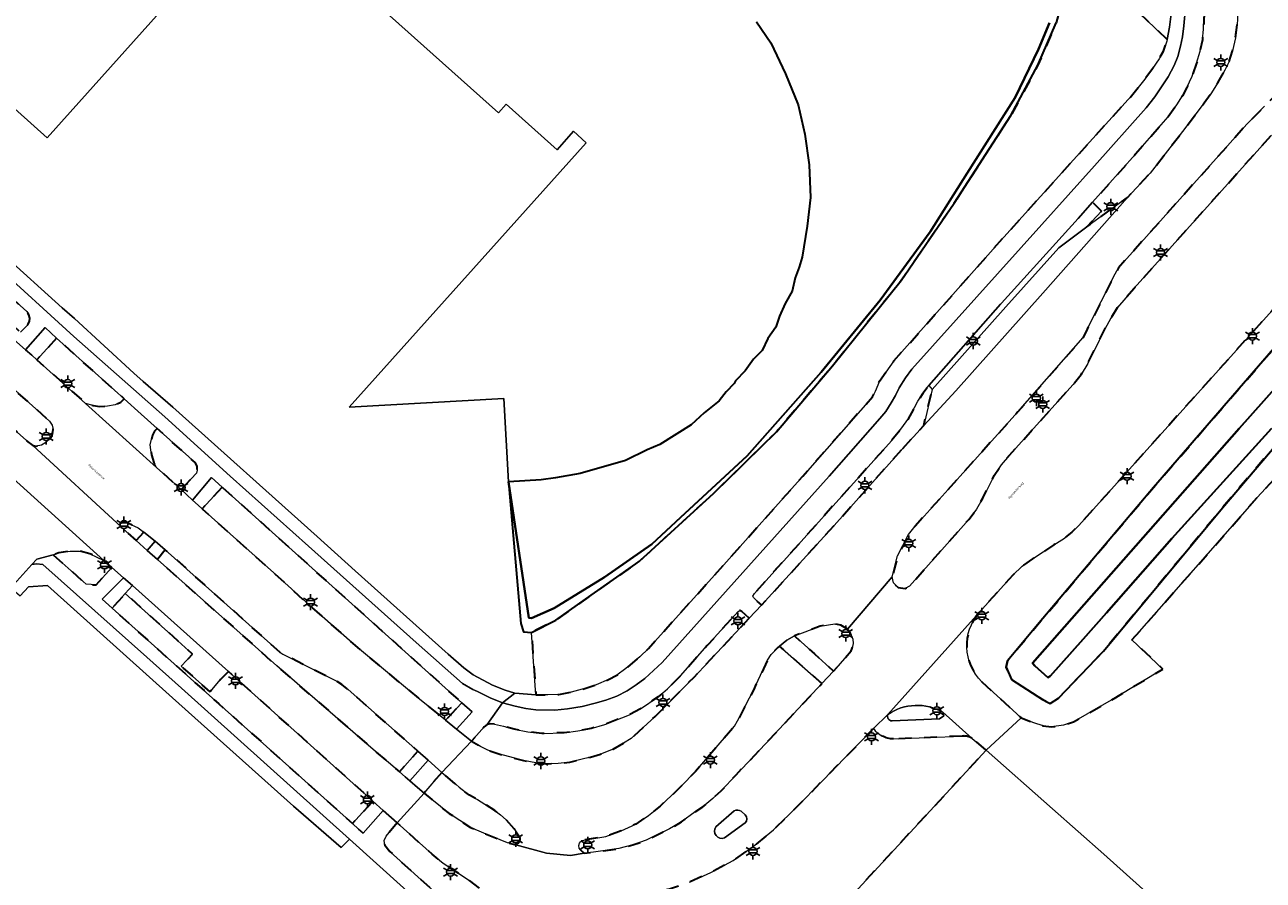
# Model space of a CAD drawing. Extents: x 105780 to 185197, y 477999 to 525027.
# Tile 146 of 256: x 108929 to 109124, y 478436 to 478571. Entities that reach past the tile are written whole.
import ezdxf
from ezdxf.enums import TextEntityAlignment as Align

# ---------------------------------------------------------------- set-up
doc = ezdxf.new("R2010")
doc.units = 0
doc.linetypes.add('XX-HIDDEN', pattern=[4, 2, -2])
for name, color, linetype, lineweight in [('B-GV-GR-MATERIAALGRENS-G', 252, 'XX-HIDDEN', 35), ('B-RO-IE-MEUBILAIR_WEGMEUBILAIR-S', 252, 'Continuous', 25), ('B-WE-GW-WATERGANG_SLOOT_INSTEEK-G', 252, 'Continuous', 30), ('B-XX-KG-KADASTRAAL_BEBOUWING-G', 252, 'Continuous', 20), ('B1-WE-OG-TERREIN_ERF-GV', 252, 'Continuous', 18), ('B1-WE-OG-TOPOGRAFIE-T18', 10, 'Continuous', 18), ('B1-WE-OG-WEG-GV', 7, 'Continuous', 18), ('B1-WE-VH-VERHARDING_ASFALT-GV', 252, 'Continuous', 18), ('B1-WE-VH-VERHARDING_BEDRIJFSVLOERPLAAT-GV', 252, 'Continuous', 18), ('B1-WE-VH-VERHARDING_BETONSTRAATSTEEN-GV', 252, 'Continuous', 18), ('B1-WE-VH-VERHARDING_OPEN-GV', 252, 'Continuous', 18), ('B1-WE-VH-VERHARDING_TEGEL-GV', 252, 'Continuous', 18)]:
    doc.layers.add(name, color=color, linetype=linetype, lineweight=lineweight)
doc.styles.add('NLCS-ISO', font='NLCS-ISO.ttf')
doc.styles.add('NLCS-ISO-M200-T18', font='NLCS-ISO.ttf', dxfattribs={"height": 0.36})

# ---------------------------------------------------------------- blocks, each defined once
blk = doc.blocks.new('B-SIE-WEG_LICHTMAST-SO')
at = {"ltscale": 0.1}
for p, q in [((-1.1, 0.63), (-2.19, 1.27)), ((0, 1.27), (0, 2.53)), ((1.1, 0.63), (2.19, 1.27)), ((-1.1, -0.63), (-2.19, -1.27)), ((0, -1.27), (0, -2.53)), ((1.1, -0.63), (2.19, -1.27))]:
    blk.add_line(p, q, dxfattribs=at)
at = {"flags": 128}
for points in [[(-1.16, 0.5), (1.16, 0.5)], [(-1.16, -0.5), (1.16, -0.5)]]:
    blk.add_lwpolyline(points, dxfattribs=at)
at = {"ltscale": 0.1}
blk.add_circle((0, 0), 1.27, dxfattribs=at)
at = {"style": 'NLCS-ISO'}
blk.add_attdef('TYPE', text='', height=1.8, dxfattribs=at).set_placement((0, 2.53), align=Align.BOTTOM_CENTER)

msp = doc.modelspace()

# ---------------------------------------------------------------- linework, layer by layer
at = {"layer": 'B-GV-GR-MATERIAALGRENS-G', "flags": 128}
for points in [[(109108.847, 478568.838), (109106.883, 478570.715), (109105.734, 478571.812), (109100.888, 478576.443), (109099.922, 478577.366), (109098.834, 478578.406), (109094.976, 478582.092), (109091.906, 478585.472), (109092.878, 478578.902), (109092.556, 478575.933), (109091.313, 478571.473), (109088.427, 478564.785), (109084.161, 478556.853), (109075.222, 478543.045), (109066.868, 478530.82), (109056.013, 478517.361), (109047.177, 478506.996), (109037.31, 478497.304), (109025.543, 478486.559), (109024.976, 478486.158), (109017.923, 478481.183), (109012.359, 478477.257), (109008.506, 478475.328), (109009.22, 478465.508), (109011.076, 478465.468), (109012.84, 478465.547), (109014.781, 478465.927), (109017.093, 478466.535), (109018.704, 478467.061), (109020.699, 478467.92), (109022.009, 478468.562), (109023.434, 478469.624), (109025.643, 478471.458), (109026.975, 478472.819), (109038.877, 478486.006), (109051.358, 478500), (109062.337, 478512.511), (109062.762, 478513.339), (109063.433, 478514.962), (109065.717, 478518.172), (109083.087, 478537.701), (109091.765, 478547.309), (109093.545, 478549.28), (109103.226, 478559.997), (109105.292, 478562.593), (109106.546, 478564.296), (109107.562, 478565.788), (109108.252, 478567.037), (109108.804, 478568.599)], [(109119.143, 478579.207), (109118.607, 478579.4), (109117.644, 478578.507), (109116.463, 478577.059), (109115.787, 478575.914), (109115.172, 478574.681), (109114.899, 478573.586), (109114.644, 478572.237), (109114.573, 478570.471), (109114.397, 478568.808), (109114.026, 478567.039), (109113.494, 478565.104), (109112.767, 478563.061), (109111.963, 478561.302), (109111.244, 478559.993), (109110.377, 478558.563), (109109.006, 478556.678), (109103.863, 478550.759), (109097.077, 478543.191), (109098.483, 478541.755), (109096.154, 478539.289), (109102.602, 478543.951), (109106.168, 478547.791), (109111.26, 478554.323), (109114.697, 478558.863), (109115.729, 478560.31), (109116.876, 478562.148), (109117.948, 478563.999), (109118.622, 478565.413), (109119.172, 478567.064), (109119.599, 478569.103), (109119.877, 478571.171), (109119.976, 478573.087), (109119.816, 478575.434), (109119.522, 478577.764)], [(108906.873, 478545.683), (108903.845, 478542.052), (108911.169, 478535.57), (108912.147, 478536.726), (108913.861, 478538.63), (108917.828, 478535.106), (108916.021, 478533.27), (108927.904, 478522.667), (108929.018, 478523.873), (108929.312, 478524.418), (108929.351, 478524.885), (108929.209, 478525.41), (108928.871, 478525.948), (108922.099, 478532.023), (108918.219, 478535.504), (108914.251, 478539.063)], [(108933.58, 478521.73), (108930.474, 478518.344), (108938.154, 478511.462), (108939.348, 478511.11), (108940.382, 478510.957), (108941.594, 478511.014), (108942.818, 478511.237), (108943.726, 478511.651), (108944.255, 478512.164)], [(108926.573, 478513.941), (108923.409, 478510.401), (108928.816, 478505.582), (108929.841, 478504.815), (108930.351, 478504.701), (108931.216, 478504.89), (108931.855, 478505.301), (108932.536, 478505.966), (108932.861, 478506.358), (108933.03, 478507.348), (108932.888, 478508.049), (108932.478, 478508.658)], [(109067.107, 478504.349), (109070.427, 478507.969), (109071.735, 478513.644), (109071.204, 478514.281), (109070.261, 478513.015), (109069.51, 478511.825), (109068.983, 478510.802), (109067.895, 478508.935), (109066.952, 478507.579), (109065.343, 478505.572), (109043.698, 478481.494), (109043.449, 478481.028), (109043.541, 478480.82), (109044.81, 478479.604), (109056.285, 478492.206)], [(108949.438, 478507.505), (108949.026, 478507.084), (108948.703, 478506.453), (108948.331, 478504.923), (108948.572, 478503.354), (108948.929, 478502.146), (108949.354, 478501.371), (108953.224, 478497.849), (108955.649, 478500.453), (108955.779, 478500.918), (108955.757, 478501.531), (108955.422, 478502.126)], [(108959.687, 478498.254), (108956.559, 478494.819), (108967.86, 478484.71), (108974.628, 478478.559), (108981.076, 478472.928), (108990.857, 478464.804), (108994.939, 478461.497), (108997.533, 478464.244)], [(108946.122, 478489.836), (108947.36, 478491.136), (108946.466, 478491.827), (108944.827, 478492.573), (108944.181, 478492.82), (108943.839, 478492.622), (108943.661, 478492.441), (108943.633, 478492.261), (108943.741, 478492.008), (108943.968, 478491.756)], [(108933.022, 478487.575), (108938.258, 478482.928), (108939.815, 478482.825), (108942.316, 478485.593), (108941.03, 478486.698), (108938.835, 478487.752), (108937.215, 478488.153), (108935.718, 478488.167), (108933.911, 478487.864)], [(108950.733, 478488.378), (108949.475, 478486.847), (108968.315, 478470.054), (108983.551, 478456.857), (108987.699, 478453.346), (108990.587, 478456.601), (108979.575, 478466.314), (108978.58, 478467.111), (108977.811, 478467.627), (108969.253, 478471.919), (108968.816, 478472.199)], [(108960.698, 478469.171), (108959.467, 478467.91), (108957.784, 478465.963), (108953.246, 478470.033), (108955.023, 478471.919), (108952.695, 478474.019), (108944.422, 478481.483), (108942.323, 478479.157), (108954.72, 478468.058), (108959.172, 478464.072), (108980.252, 478445.199), (108983.502, 478448.708)], [(109042.895, 478477.566), (109041.709, 478478.646), (109041.393, 478478.807), (109041.125, 478478.654), (109036.261, 478473.262), (109032.033, 478468.489), (109029.975, 478466.448), (109028.508, 478465.19), (109025.7, 478463.29), (109024.005, 478462.345), (109020.117, 478460.792), (109017.954, 478460.186), (109015.834, 478459.804), (109013.683, 478459.512), (109010.138, 478459.399), (109007.966, 478459.66), (109005.808, 478460.056), (109004.112, 478460.532), (109002.658, 478460.86), (109002.088, 478460.914), (109001.521, 478460.788), (109001.061, 478460.439), (108999.075, 478458.187), (109000.496, 478457.322), (109001.654, 478456.781), (109003.546, 478456.113), (109007.252, 478455.12), (109009.201, 478454.752), (109011.207, 478454.623), (109012.732, 478454.67), (109014.555, 478454.869), (109017.823, 478455.636), (109019.389, 478456.117), (109021.4, 478456.931), (109023.036, 478457.846), (109024.239, 478458.592), (109028.047, 478462.059), (109034.219, 478468.333)], [(109058.374, 478475.831), (109057.35, 478476.449), (109056.406, 478476.663), (109054.09, 478476.324), (109050.023, 478474.8), (109053.186, 478471.946), (109056.191, 478469.235), (109058.994, 478472.412), (109059.096, 478472.667), (109059.281, 478473.582), (109059.229, 478474.285), (109058.875, 478475.164)], [(109054.356, 478467.274), (109047.664, 478473.175), (109047.394, 478472.962), (109046.344, 478471.858), (109045.77, 478470.94), (109043.531, 478466.233), (109041.04, 478461.389), (109040.555, 478460.561), (109039.624, 478459.429), (109034.378, 478453.374), (109032.085, 478451.001), (109030.693, 478449.64), (109028.826, 478447.945), (109026.987, 478446.459), (109024.981, 478445.106), (109022.659, 478444.034), (109020.26, 478443.156), (109016.467, 478442.517), (109016.244, 478442.32), (109016.112, 478442.094), (109015.982, 478441.719), (109016.031, 478441.285), (109016.304, 478440.959), (109016.832, 478440.531), (109018.312, 478440.651), (109022.315, 478441.233), (109024.508, 478441.81), (109026.625, 478442.55), (109030.301, 478444.34), (109032.204, 478445.437), (109034.356, 478447.031), (109035.56, 478447.807), (109037.116, 478449.125), (109038.45, 478450.336), (109040.801, 478452.889), (109045.462, 478457.771), (109048.363, 478460.871)], [(108994.379, 478453.259), (108991.582, 478449.987), (108992.776, 478448.951), (108995.522, 478446.767), (108998.911, 478444.574), (109001.001, 478443.653), (109004.727, 478442.167), (109006.047, 478441.822), (109006.418, 478442.11), (109006.757, 478442.578), (109006.753, 478442.907), (109005.781, 478444.333), (109004.539, 478445.756), (109003.633, 478446.554), (109002.728, 478447.232), (109000, 478448.985), (108998.753, 478449.644), (108997.093, 478450.912), (108996.613, 478451.327)], [(108987.318, 478445.282), (108985.567, 478443.19), (108985.26, 478442.513), (108985.357, 478441.796), (108986.146, 478440.787), (108998.82, 478429.328), (108999.413, 478428.452), (109000, 478427.334), (109000.471, 478425.965), (109000.504, 478425.633), (109000.622, 478424.425), (109000.459, 478422.928), (109000, 478421.346), (108999.411, 478420.194), (108998.792, 478419.319), (108994.138, 478414.212), (108995.985, 478412.519), (108996.361, 478412.995), (108997.762, 478414.88), (109000, 478418.655), (109001.463, 478421.383), (109002.527, 478423.952), (109003.085, 478426.337), (109003.32, 478428.179), (109003.139, 478429.688), (109002.857, 478430.972), (109002.302, 478432.432), (109001.572, 478433.621), (109000.632, 478434.778), (108998.761, 478436.224), (108994.589, 478438.917), (108992.823, 478440.35)]]:
    msp.add_lwpolyline(points, close=True, dxfattribs=at)
for points in [[(109138.541, 478571.025), (109135.34, 478568.514), (109133.007, 478566.61), (109129.961, 478563.957), (109127.042, 478561.221), (109124.207, 478558.318), (109121.435, 478555.524), (109101.151, 478532.837), (109100.623, 478531.904), (109096.213, 478523.165), (109095.599, 478521.842), (109085.296, 478510.138), (109076.179, 478500), (109069.047, 478492.117), (109068.014, 478490.76), (109066.3, 478487.405), (109065.449, 478484.09), (109065.644, 478483.143), (109066.402, 478482.391), (109067.471, 478482.263), (109068.157, 478482.629), (109077.528, 478493.14), (109078.741, 478494.75), (109079.757, 478496.505), (109080.629, 478498.312), (109081.55, 478500.071), (109082.667, 478501.757), (109083.966, 478503.297), (109094.021, 478514.463), (109095.28, 478516.038), (109096.301, 478517.771), (109098.086, 478521.372), (109098.979, 478523.163), (109099.951, 478524.907), (109101.011, 478526.602), (109103.615, 478529.635), (109125.301, 478553.788), (109140.394, 478570.616)], [(109079.597, 478467.538), (109083.179, 478464.261), (109085.796, 478461.867), (109087.794, 478461.095), (109089.295, 478460.602), (109090.599, 478460.422), (109092.481, 478460.711), (109094.046, 478461.221), (109100.728, 478465.072), (109108.154, 478469.555), (109103.289, 478474.141), (109122.992, 478496.537), (109125.846, 478499.634), (109127.076, 478500.74), (109144.996, 478512.211), (109150.895, 478516.04), (109153.524, 478517.747), (109173.342, 478500), (109199.296, 478476.59), (109203.445, 478472.579), (109205.772, 478470.184), (109206.861, 478468.832), (109207.278, 478468.079), (109207.538, 478466.409), (109206.779, 478461.113), (109211.991, 478456.545), (109213.597, 478458.265), (109224.93, 478447.858), (109223.549, 478446.348), (109221.965, 478447.77), (109220.576, 478446.101), (109215.706, 478450.604), (109210.735, 478455.199), (109206.5, 478459.046), (109205.536, 478451.906), (109205.685, 478450.956), (109206.002, 478450.156), (109206.686, 478449.21), (109207.571, 478448.328), (109209.063, 478447.048), (109211.002, 478445.827), (109212.802, 478444.847), (109214.504, 478444.182), (109216.373, 478443.726), (109218.552, 478443.511), (109221.881, 478443.511), (109224.39, 478443.8), (109227.01, 478444.239), (109229.938, 478445.368), (109232.459, 478446.57), (109234.284, 478447.806), (109235.689, 478449.041), (109238.251, 478451.967), (109239.239, 478453.536), (109240.274, 478455.425), (109240.804, 478456.79), (109240.738, 478456.85), (109240.442, 478457.12), (109240.268, 478457.279), (109238.647, 478458.761), (109238.724, 478458.863), (109239.143, 478459.532), (109239.176, 478459.585), (109239.255, 478459.769), (109239.466, 478460.261), (109239.512, 478460.369), (109239.557, 478460.545), (109239.681, 478461.028), (109239.724, 478461.195), (109239.737, 478461.333), (109239.787, 478461.849), (109239.806, 478462.043), (109239.807, 478462.222), (109238.897, 478465.617), (109237.45, 478469.194), (109235.075, 478471.725), (109229.401, 478477.773), (109205.999, 478498.942), (109169.211, 478532.219), (109167.333, 478532.287), (109162.676, 478536.919), (109162.438, 478537.178), (109158.353, 478541.618), (109155.155, 478539.586), (109151.842, 478542.17), (109148.819, 478541.646), (109145.911, 478540.667), (109144.431, 478539.989), (109145.725, 478540.228), (109147.426, 478540.542), (109149.516, 478540.129), (109152.328, 478538.469), (109170.162, 478521.584), (109189.862, 478504.586), (109210.108, 478486.345), (109228.238, 478471.554), (109236.63, 478463.128), (109237.121, 478461.945), (109237.047, 478461.422), (109232.122, 478454.911), (109231.107, 478454.182), (109229.426, 478454.583), (109213.806, 478469.357), (109196.475, 478485.467), (109174.438, 478506.331), (109150.499, 478528.069), (109148.489, 478529.181), (109147.622, 478529.498), (109146.846, 478528.938), (109133.909, 478514.198), (109117.568, 478495.004), (109098.789, 478472.379), (109091.676, 478464.941), (109090.366, 478464.104), (109089.158, 478464.724), (109084.289, 478467.906), (109083.413, 478469.86), (109083.617, 478470.846), (109088.643, 478476.828), (109106.684, 478498.19), (109131.058, 478526.313), (109140.385, 478537.482), (109141.264, 478538.106), (109138.467, 478540.648), (109137.646, 478539.753), (109097.195, 478494.76), (109094.883, 478492.2), (109093.788, 478491.163), (109092.625, 478490.22), (109090.952, 478489.135), (109089.257, 478488.033), (109087.586, 478486.956), (109085.931, 478485.787), (109084.469, 478484.382), (109079.191, 478478.488)], [(109062.477, 478460.162), (109054.105, 478451.595), (109050.594, 478448.022), (109046.733, 478444.173), (109043.495, 478441.546), (109040.323, 478439.352), (109036.806, 478437.441), (109033.439, 478435.95), (109030.47, 478434.881), (109024.992, 478433.615), (109018.127, 478432.487), (109016.17, 478431.931), (109014.359, 478431.006), (109012.761, 478429.748), (109011.437, 478428.203), (109010.438, 478426.431), (109004.481, 478413.306), (109003.393, 478411.529), (109002.239, 478409.964), (109004.954, 478406.978), (109005.671, 478408.835), (109005.403, 478409.661), (109005.859, 478411.224), (109011.025, 478419.947), (109011.792, 478420.216), (109012.662, 478420.015), (109017.1, 478416.086), (109017.795, 478415.89), (109018.447, 478416.221), (109025.203, 478423.437), (109027.775, 478425.462), (109037.968, 478432.4), (109039.203, 478432.655), (109040.881, 478432.138), (109048.721, 478424.779), (109049.812, 478423.788), (109051.218, 478425.31), (109080.258, 478456.768)], [(109076.509, 478458.97), (109065.643, 478458.523)], [(109080.258, 478456.768), (109078.083, 478458.601)]]:
    msp.add_lwpolyline(points, dxfattribs=at)
for points in [[(109079.191, 478478.488, 0.3968979), (109079.597, 478467.538)], [(109065.643, 478458.523, -0.2238077), (109062.477, 478460.162)], [(109078.083, 478458.601, 0.1899483), (109076.509, 478458.97)]]:
    msp.add_lwpolyline(points, format="xyb", dxfattribs=at)
at = {"layer": 'B-WE-GW-WATERGANG_SLOOT_INSTEEK-G', "flags": 128}
for points in [[(109044.024, 478571.669), (109046.314, 478568.341), (109048.586, 478563.42), (109050.581, 478558.538), (109051.642, 478553.915), (109052.341, 478549.091), (109052.55, 478543.945), (109052.046, 478539.414), (109051.24, 478534.522), (109050.77, 478532.922), (109050.131, 478531.277), (109049.666, 478529.179), (109048.576, 478527.217), (109047.681, 478525.209), (109047.073, 478523.485), (109045.82, 478521.695), (109044.926, 478519.814), (109043.568, 478518.417), (109042.254, 478516.603), (109040.695, 478515.041), (109040.531, 478514.612), (109039.229, 478513.276), (109038.122, 478511.866), (109035.775, 478509.95), (109033.702, 478508.072), (109028.796, 478504.996), (109026.778, 478504.128), (109023.357, 478502.468), (109016.209, 478500.378), (109012.295, 478499.692), (109010.055, 478499.408), (109004.911, 478499.085), (109008.106, 478477.647), (109008.513, 478477.577), (109012.123, 478479.163), (109020.036, 478484.066), (109027.492, 478489.275), (109032.055, 478493.46), (109042.565, 478503.192), (109054.231, 478516.393), (109063.563, 478527.736), (109071.419, 478538.539), (109077.3, 478547.766), (109084.839, 478559.689), (109088.513, 478567.346), (109090.273, 478571.499)], [(109090.273, 478571.499), (109088.513, 478567.346), (109084.839, 478559.689), (109077.3, 478547.766), (109071.419, 478538.539), (109063.563, 478527.736), (109054.231, 478516.393), (109042.565, 478503.192), (109032.055, 478493.46), (109027.492, 478489.275), (109020.036, 478484.066), (109012.123, 478479.163), (109008.513, 478477.577), (109008.106, 478477.647), (109004.911, 478499.085), (109006.854, 478476.721), (109007.282, 478475.423), (109008.506, 478475.328), (109012.359, 478477.257), (109017.923, 478481.183), (109024.976, 478486.158), (109025.543, 478486.559), (109037.31, 478497.304), (109047.177, 478506.996), (109056.013, 478517.361), (109066.868, 478530.82), (109075.222, 478543.045), (109084.161, 478556.853), (109088.427, 478564.785), (109091.313, 478571.473)], [(109125.319, 478507.481), (109109.59, 478490.127), (109099.255, 478478.417), (109095.591, 478474.288), (109090.364, 478468.406), (109090.011, 478468.243), (109087.975, 478470.045), (109087.581, 478470.463), (109101.942, 478486.755), (109120.211, 478507.517), (109144.838, 478535.115)], [(109144.838, 478535.115), (109120.211, 478507.517), (109101.942, 478486.755), (109087.581, 478470.463), (109087.975, 478470.045), (109090.011, 478468.243), (109090.364, 478468.406), (109095.591, 478474.288), (109099.255, 478478.417), (109109.59, 478490.127), (109125.319, 478507.481)], [(109131.058, 478526.313), (109106.684, 478498.19), (109088.643, 478476.828), (109083.617, 478470.846), (109083.413, 478469.86), (109084.289, 478467.906), (109089.158, 478464.724), (109090.366, 478464.104), (109091.676, 478464.941), (109098.789, 478472.379), (109117.568, 478495.004), (109133.909, 478514.198)]]:
    msp.add_lwpolyline(points, dxfattribs=at)
at = {"layer": 'B-XX-KG-KADASTRAAL_BEBOUWING-G', "flags": 128}
for points in [[(108975.788, 478581.89), (109003.297, 478557.316), (109004.498, 478558.656), (109012.551, 478551.462), (109015.16, 478554.372), (109017.17, 478552.57), (108979.77, 478510.85), (109004.18, 478512.22), (109004.911, 478499.085), (109010.055, 478499.408), (109012.295, 478499.692), (109016.209, 478500.378), (109023.357, 478502.468), (109026.778, 478504.128), (109028.796, 478504.996), (109033.702, 478508.072), (109035.775, 478509.95), (109038.122, 478511.866), (109039.229, 478513.276), (109040.531, 478514.612), (109040.695, 478515.041), (109042.254, 478516.603), (109043.568, 478518.417), (109044.926, 478519.814), (109045.82, 478521.695), (109047.073, 478523.485), (109047.681, 478525.209), (109048.576, 478527.217), (109049.666, 478529.179), (109050.131, 478531.277), (109050.77, 478532.922), (109051.24, 478534.522), (109052.046, 478539.414), (109052.55, 478543.945), (109052.341, 478549.091), (109051.642, 478553.915), (109050.581, 478558.538), (109048.586, 478563.42), (109046.314, 478568.341), (109044.024, 478571.669)], [(108919.68, 478564.44), (108932.07, 478553.37), (108955.725, 478579.74)]]:
    msp.add_lwpolyline(points, dxfattribs=at)
at = {"layer": 'B1-WE-OG-TERREIN_ERF-GV', "flags": 128}
for points in [[(108925.021, 478535.053), (108934.464, 478526.555), (108936.378, 478524.83), (108945.789, 478516.233), (108947.222, 478514.919), (108951.917, 478510.885), (108974.702, 478490.444), (108980.707, 478485.057), (108995.374, 478471.898), (108997.85, 478469.77), (108999.313, 478468.664), (109002.367, 478467.036), (109004.366, 478466.234), (109005.912, 478465.757), (109009.22, 478465.508), (109008.506, 478475.328), (109007.282, 478475.423), (109006.854, 478476.721), (109004.911, 478499.085), (109004.18, 478512.22), (108979.77, 478510.85), (109017.17, 478552.57), (109015.16, 478554.372), (109012.551, 478551.462), (109004.498, 478558.656), (109003.297, 478557.316), (108975.788, 478581.89)], [(108955.725, 478579.74), (108932.07, 478553.37), (108919.68, 478564.44)], [(109125.846, 478499.634), (109122.992, 478496.537), (109103.289, 478474.141), (109108.154, 478469.555), (109100.728, 478465.072), (109094.046, 478461.221), (109092.481, 478460.711), (109090.599, 478460.422), (109089.295, 478460.602), (109087.794, 478461.095), (109085.796, 478461.867), (109080.258, 478456.768), (109090.723, 478447.528), (109098.861, 478440.343), (109128.45, 478413.798)], [(108996.866, 478427.392), (108979.79, 478442.734), (108978.495, 478441.379), (108970.975, 478447.941), (108951.884, 478465.028), (108932.126, 478482.713), (108929.121, 478482.547), (108927.805, 478481.081)]]:
    msp.add_lwpolyline(points, dxfattribs=at)
at = {"layer": 'B1-WE-OG-WEG-GV', "flags": 128}
msp.add_lwpolyline([(109105.734, 478571.812), (109106.883, 478570.715), (109108.847, 478568.838), (109109.199, 478570.788), (109109.461, 478572.93)], dxfattribs=at)
at = {"layer": 'B1-WE-VH-VERHARDING_ASFALT-GV', "flags": 128}
for points in [[(109119.976, 478573.087), (109119.877, 478571.171), (109119.599, 478569.103), (109119.172, 478567.064), (109118.622, 478565.413), (109117.948, 478563.999), (109116.876, 478562.148), (109115.729, 478560.31), (109114.697, 478558.863), (109111.26, 478554.323), (109106.168, 478547.791), (109102.602, 478543.951), (109089.226, 478528.82), (109075.462, 478513.459), (109070.427, 478507.969), (109067.107, 478504.349), (109056.285, 478492.206), (109044.81, 478479.604), (109042.895, 478477.566), (109034.219, 478468.333), (109028.047, 478462.059), (109024.239, 478458.592), (109023.036, 478457.846), (109021.4, 478456.931), (109019.389, 478456.117), (109017.823, 478455.636), (109014.555, 478454.869), (109012.732, 478454.67), (109011.207, 478454.623), (109009.201, 478454.752), (109007.252, 478455.12), (109003.546, 478456.113), (109001.654, 478456.781), (109000.496, 478457.322), (108999.075, 478458.187), (108994.379, 478453.259), (108996.613, 478451.327), (108997.093, 478450.912), (108998.753, 478449.644), (109000, 478448.985), (109002.728, 478447.232), (109003.633, 478446.554), (109004.539, 478445.756), (109005.781, 478444.333), (109006.753, 478442.907), (109006.757, 478442.578), (109006.418, 478442.11), (109006.047, 478441.822), (109010.903, 478440.515), (109014.661, 478440.147), (109016.832, 478440.531), (109016.304, 478440.959), (109016.031, 478441.285), (109015.982, 478441.719), (109016.112, 478442.094), (109016.244, 478442.32), (109016.467, 478442.517), (109020.26, 478443.156), (109022.659, 478444.034), (109024.981, 478445.106), (109026.987, 478446.459), (109028.826, 478447.945), (109030.693, 478449.64), (109032.085, 478451.001), (109034.378, 478453.374), (109039.624, 478459.429), (109040.555, 478460.561), (109041.04, 478461.389), (109043.531, 478466.233), (109045.77, 478470.94), (109046.344, 478471.858), (109047.394, 478472.962), (109047.664, 478473.175), (109048.819, 478474.084), (109050.023, 478474.8), (109054.09, 478476.324), (109056.406, 478476.663), (109057.35, 478476.449), (109058.374, 478475.831), (109065.449, 478484.09), (109066.3, 478487.405), (109068.014, 478490.76), (109069.047, 478492.117), (109076.179, 478500), (109085.296, 478510.138), (109095.599, 478521.842), (109096.213, 478523.165), (109100.623, 478531.904), (109101.151, 478532.837), (109121.435, 478555.524), (109124.207, 478558.318)], [(109125.301, 478553.788), (109103.615, 478529.635), (109101.011, 478526.602), (109099.951, 478524.907), (109098.979, 478523.163), (109098.086, 478521.372), (109096.301, 478517.771), (109095.28, 478516.038), (109094.021, 478514.463), (109083.966, 478503.297), (109082.667, 478501.757), (109081.55, 478500.071), (109080.629, 478498.312), (109079.757, 478496.505), (109078.741, 478494.75), (109077.528, 478493.14), (109068.157, 478482.629), (109067.471, 478482.263), (109066.402, 478482.391), (109065.644, 478483.143), (109065.449, 478484.09), (109058.374, 478475.831), (109058.875, 478475.164), (109059.229, 478474.285), (109059.281, 478473.582), (109059.096, 478472.667), (109058.994, 478472.412), (109056.191, 478469.235), (109054.356, 478467.274), (109048.363, 478460.871), (109045.462, 478457.771), (109040.801, 478452.889), (109038.45, 478450.336), (109037.116, 478449.125), (109035.56, 478447.807), (109034.356, 478447.031), (109032.204, 478445.437), (109030.301, 478444.34), (109026.625, 478442.55), (109024.508, 478441.81), (109022.315, 478441.233), (109018.312, 478440.651), (109016.832, 478440.531), (109014.661, 478440.147), (109010.903, 478440.515), (109006.047, 478441.822), (109004.727, 478442.167), (109001.001, 478443.653), (108998.911, 478444.574), (108995.522, 478446.767), (108992.776, 478448.951), (108991.582, 478449.987), (108987.318, 478445.282), (108992.823, 478440.35), (108994.589, 478438.917), (108998.761, 478436.224)], [(109033.439, 478435.95), (109036.806, 478437.441), (109040.323, 478439.352), (109043.495, 478441.546), (109046.733, 478444.173), (109050.594, 478448.022), (109054.105, 478451.595), (109062.477, 478460.162), (109064.769, 478462.389), (109079.191, 478478.488), (109084.469, 478484.382), (109085.931, 478485.787), (109087.586, 478486.956), (109089.257, 478488.033), (109090.952, 478489.135), (109092.625, 478490.22), (109093.788, 478491.163), (109094.883, 478492.2), (109097.195, 478494.76), (109137.646, 478539.753)], [(108926.573, 478513.941), (108932.478, 478508.658), (108932.888, 478508.049), (108933.03, 478507.348), (108932.861, 478506.358), (108932.536, 478505.966), (108931.855, 478505.301), (108931.216, 478504.89), (108930.351, 478504.701), (108929.841, 478504.815), (108943.741, 478492.008), (108943.633, 478492.261), (108943.661, 478492.441), (108943.839, 478492.622), (108944.181, 478492.82), (108944.827, 478492.573), (108946.466, 478491.827), (108947.36, 478491.136), (108949.13, 478489.712), (108950.733, 478488.378), (108968.816, 478472.199), (108969.253, 478471.919), (108977.811, 478467.627), (108978.58, 478467.111), (108979.575, 478466.314), (108990.587, 478456.601), (108992.221, 478455.16), (108994.379, 478453.259), (108999.075, 478458.187), (108996.685, 478460.082), (108994.939, 478461.497), (108990.857, 478464.804), (108981.076, 478472.928), (108974.628, 478478.559), (108967.86, 478484.71), (108956.559, 478494.819), (108955.91, 478495.408), (108955.038, 478496.198), (108953.224, 478497.849), (108949.354, 478501.371), (108938.154, 478511.462), (108930.474, 478518.344), (108929.66, 478519.049), (108928.677, 478519.9), (108926.844, 478521.518)], [(108923.931, 478502.104), (108941.03, 478486.698), (108942.316, 478485.593), (108944.158, 478483.942), (108945.53, 478482.712), (108960.698, 478469.171), (108983.502, 478448.708), (108985.128, 478447.248), (108987.318, 478445.282), (108991.582, 478449.987), (108990.536, 478450.895), (108989.334, 478451.938), (108988.599, 478452.571), (108987.699, 478453.346), (108983.551, 478456.857), (108968.315, 478470.054), (108949.475, 478486.847), (108947.876, 478488.273), (108946.122, 478489.836), (108943.968, 478491.756), (108943.741, 478492.008), (108929.841, 478504.815), (108928.816, 478505.582), (108923.409, 478510.401)], [(108926.36, 478482.367), (108929.67, 478486.034), (108930.451, 478486.899), (108933.022, 478487.575), (108933.911, 478487.864), (108935.718, 478488.167), (108937.215, 478488.153), (108938.835, 478487.752), (108941.03, 478486.698), (108923.931, 478502.104)], [(109079.191, 478478.488), (109064.769, 478462.389)], [(109073.446, 478462.737), (109078.083, 478458.601), (109080.258, 478456.768), (109085.796, 478461.867), (109083.179, 478464.261), (109079.597, 478467.538)], [(109037.625, 478444.652), (109040.498, 478447.191)], [(109041.613, 478447.126), (109042.237, 478446.545)], [(109042.265, 478445.284), (109038.96, 478442.926)]]:
    msp.add_lwpolyline(points, dxfattribs=at)
at = {"layer": 'B1-WE-VH-VERHARDING_ASFALT-GV'}
for points in [[(109079.597, 478467.538, -0.3968979), (109079.191, 478478.488)], [(109064.769, 478462.389, -0.2883515), (109073.446, 478462.737)], [(109040.498, 478447.191, -0.268139), (109041.613, 478447.126)], [(109042.237, 478446.545, -0.4076058), (109042.265, 478445.284)], [(109038.96, 478442.926, -0.7569848), (109037.625, 478444.652)]]:
    msp.add_lwpolyline(points, format="xyb", dxfattribs=at)
at = {"layer": 'B1-WE-VH-VERHARDING_BEDRIJFSVLOERPLAAT-GV', "flags": 128}
msp.add_lwpolyline([(109080.258, 478456.768), (109051.218, 478425.31), (109129.362, 478355.068), (109158.048, 478386.851), (109156.91, 478387.915), (109128.45, 478413.798), (109098.861, 478440.343), (109090.723, 478447.528)], close=True, dxfattribs=at)
at = {"layer": 'B1-WE-VH-VERHARDING_BETONSTRAATSTEEN-GV', "flags": 128}
for points in [[(109102.602, 478543.951), (109096.154, 478539.289), (109091.738, 478536.013), (109083.382, 478526.668), (109071.735, 478513.644), (109070.427, 478507.969), (109075.462, 478513.459), (109089.226, 478528.82)], [(108946.926, 478509.763), (108944.255, 478512.164), (108943.726, 478511.651), (108942.818, 478511.237), (108941.594, 478511.014), (108940.382, 478510.957), (108939.348, 478511.11), (108938.154, 478511.462), (108949.354, 478501.371), (108948.929, 478502.146), (108948.572, 478503.354), (108948.331, 478504.923), (108948.703, 478506.453), (108949.026, 478507.084), (108949.438, 478507.505)]]:
    msp.add_lwpolyline(points, close=True, dxfattribs=at)
for points in [[(109040.498, 478447.191), (109037.625, 478444.652)], [(109042.237, 478446.545), (109041.613, 478447.126)], [(109038.96, 478442.926), (109042.265, 478445.284)]]:
    msp.add_lwpolyline(points, dxfattribs=at)
at = {"layer": 'B1-WE-VH-VERHARDING_BETONSTRAATSTEEN-GV'}
for points in [[(109041.613, 478447.126, 0.268139), (109040.498, 478447.191)], [(109042.265, 478445.284, 0.4076058), (109042.237, 478446.545)], [(109037.625, 478444.652, 0.7569848), (109038.96, 478442.926)]]:
    msp.add_lwpolyline(points, format="xyb", dxfattribs=at)
at = {"layer": 'B1-WE-VH-VERHARDING_OPEN-GV', "flags": 128}
msp.add_lwpolyline([(109091.738, 478536.013), (109096.154, 478539.289), (109098.483, 478541.755), (109097.077, 478543.191), (109094.778, 478540.646), (109082.685, 478527.291), (109082.542, 478527.133), (109071.204, 478514.281), (109071.735, 478513.644), (109083.382, 478526.668)], close=True, dxfattribs=at)
at = {"layer": 'B1-WE-VH-VERHARDING_OPEN-GV'}
for points in [[(109073.446, 478462.737, 0.2883515), (109064.769, 478462.389)], [(109064.769, 478462.389, 0.5467264), (109065.417, 478461.387)]]:
    msp.add_lwpolyline(points, format="xyb", dxfattribs=at)
at = {"layer": 'B1-WE-VH-VERHARDING_OPEN-GV', "flags": 128}
msp.add_lwpolyline([(109065.417, 478461.387), (109072.935, 478461.681), (109073.575, 478462.156), (109073.446, 478462.737)], dxfattribs=at)
at = {"layer": 'B1-WE-VH-VERHARDING_TEGEL-GV', "flags": 128}
for points in [[(109111.709, 478573.866), (109111.471, 478570.991), (109111.28, 478569.284), (109110.967, 478567.784), (109110.535, 478566.194), (109109.922, 478564.751), (109108.983, 478562.976), (109106.878, 478559.827), (109105.535, 478558.062), (109097.349, 478548.917), (109089.08, 478539.68), (109068.544, 478516.856), (109067.556, 478515.514), (109066.541, 478513.903), (109065.94, 478512.684), (109065.294, 478511.54), (109064.441, 478510.185), (109063.511, 478509.053), (109055.493, 478500), (109029.138, 478470.583), (109026.383, 478468.04), (109025.047, 478467.038), (109023.606, 478466.11), (109021.999, 478465.285), (109020.24, 478464.668), (109018.555, 478464.157), (109016.526, 478463.626), (109014.181, 478463.257), (109012.194, 478463.072), (109009.231, 478463.13), (109007.628, 478463.307), (109005.963, 478463.693), (109003.953, 478464.24), (109001.521, 478460.788), (109002.088, 478460.914), (109002.658, 478460.86), (109004.112, 478460.532), (109005.808, 478460.056), (109007.966, 478459.66), (109010.138, 478459.399), (109013.683, 478459.512), (109015.834, 478459.804), (109017.954, 478460.186), (109020.117, 478460.792), (109024.005, 478462.345), (109025.7, 478463.29), (109028.508, 478465.19), (109029.975, 478466.448), (109032.033, 478468.489), (109036.261, 478473.262), (109041.125, 478478.654), (109041.393, 478478.807), (109041.709, 478478.646), (109042.895, 478477.566), (109044.81, 478479.604), (109043.541, 478480.82), (109043.449, 478481.028), (109043.698, 478481.494), (109065.343, 478505.572), (109066.952, 478507.579), (109067.895, 478508.935), (109068.983, 478510.802), (109069.51, 478511.825), (109070.261, 478513.015), (109071.204, 478514.281), (109082.542, 478527.133), (109082.685, 478527.291), (109094.778, 478540.646), (109097.077, 478543.191), (109103.863, 478550.759), (109109.006, 478556.678), (109110.377, 478558.563), (109111.244, 478559.993), (109111.963, 478561.302), (109112.767, 478563.061), (109113.494, 478565.104), (109114.026, 478567.039), (109114.397, 478568.808), (109114.573, 478570.471), (109114.644, 478572.237)], [(109109.461, 478572.93), (109109.199, 478570.788), (109108.847, 478568.838), (109108.804, 478568.599), (109108.252, 478567.037), (109107.562, 478565.788), (109106.546, 478564.296), (109105.292, 478562.593), (109103.226, 478559.997), (109093.545, 478549.28), (109091.765, 478547.309), (109083.087, 478537.701), (109065.717, 478518.172), (109063.433, 478514.962), (109062.762, 478513.339), (109062.337, 478512.511), (109051.358, 478500), (109038.877, 478486.006), (109026.975, 478472.819), (109025.643, 478471.458), (109023.434, 478469.624), (109022.009, 478468.562), (109020.699, 478467.92), (109018.704, 478467.061), (109017.093, 478466.535), (109014.781, 478465.927), (109012.84, 478465.547), (109011.076, 478465.468), (109009.22, 478465.508), (109005.912, 478465.757), (109003.953, 478464.24), (109005.963, 478463.693), (109007.628, 478463.307), (109009.231, 478463.13), (109012.194, 478463.072), (109014.181, 478463.257), (109016.526, 478463.626), (109018.555, 478464.157), (109020.24, 478464.668), (109021.999, 478465.285), (109023.606, 478466.11), (109025.047, 478467.038), (109026.383, 478468.04), (109029.138, 478470.583), (109055.493, 478500), (109063.511, 478509.053), (109064.441, 478510.185), (109065.294, 478511.54), (109065.94, 478512.684), (109066.541, 478513.903), (109067.556, 478515.514), (109068.544, 478516.856), (109089.08, 478539.68), (109097.349, 478548.917), (109105.535, 478558.062), (109106.878, 478559.827), (109108.983, 478562.976), (109109.922, 478564.751), (109110.535, 478566.194), (109110.967, 478567.784), (109111.28, 478569.284), (109111.471, 478570.991), (109111.709, 478573.866)], [(108923.573, 478533.551), (108936.3, 478522.029), (108950.648, 478509.316), (108960.97, 478500), (108973.311, 478488.958), (108990.297, 478473.759), (108997.637, 478467.285), (108999.248, 478466.329), (109000, 478466.02), (109001.985, 478465.012), (109003.953, 478464.24), (109005.912, 478465.757), (109004.366, 478466.234), (109002.367, 478467.036), (108999.313, 478468.664), (108997.85, 478469.77), (108995.374, 478471.898), (108980.707, 478485.057), (108974.702, 478490.444), (108951.917, 478510.885), (108947.222, 478514.919), (108945.789, 478516.233), (108936.378, 478524.83), (108934.464, 478526.555), (108925.021, 478535.053)], [(108926.844, 478521.518), (108928.677, 478519.9), (108931.763, 478523.425), (108933.58, 478521.73), (108944.255, 478512.164), (108946.926, 478509.763), (108949.438, 478507.505), (108955.422, 478502.126), (108955.757, 478501.531), (108955.779, 478500.918), (108955.649, 478500.453), (108953.224, 478497.849), (108955.038, 478496.198), (108958.035, 478499.745), (108959.687, 478498.254), (108997.533, 478464.244), (108999.136, 478462.798), (108996.685, 478460.082), (108999.075, 478458.187), (109001.061, 478460.439), (109001.521, 478460.788), (109003.953, 478464.24), (109001.985, 478465.012), (109000, 478466.02), (108999.248, 478466.329), (108997.637, 478467.285), (108990.297, 478473.759), (108973.311, 478488.958), (108960.97, 478500), (108950.648, 478509.316), (108936.3, 478522.029), (108923.573, 478533.551)], [(108922.099, 478532.023), (108928.871, 478525.948), (108929.209, 478525.41), (108929.351, 478524.885), (108929.312, 478524.418), (108929.018, 478523.873), (108927.904, 478522.667)], [(108998.82, 478429.328), (108986.146, 478440.787), (108985.357, 478441.796), (108985.26, 478442.513), (108985.567, 478443.19), (108987.318, 478445.282), (108985.128, 478447.248), (108981.941, 478443.69), (108981.235, 478444.321), (108980.252, 478445.199), (108959.172, 478464.072), (108954.72, 478468.058), (108942.323, 478479.157), (108940.781, 478480.577), (108944.158, 478483.942), (108942.316, 478485.593), (108939.815, 478482.825), (108938.258, 478482.928), (108933.022, 478487.575), (108930.451, 478486.899), (108929.67, 478486.034), (108930.384, 478486.166), (108931.388, 478486.042), (108947.805, 478471.421), (108953.275, 478466.515), (108979.79, 478442.734), (108996.866, 478427.392)], [(109073.446, 478462.737), (109073.575, 478462.156), (109072.935, 478461.681), (109065.417, 478461.387)], [(109078.083, 478458.601), (109073.446, 478462.737)], [(109064.769, 478462.389), (109062.477, 478460.162)], [(109065.643, 478458.523), (109076.509, 478458.97)]]:
    msp.add_lwpolyline(points, dxfattribs=at)
for points in [[(108933.58, 478521.73), (108931.763, 478523.425), (108928.677, 478519.9), (108929.66, 478519.049), (108930.474, 478518.344)], [(108959.687, 478498.254), (108958.035, 478499.745), (108955.038, 478496.198), (108955.91, 478495.408), (108956.559, 478494.819)], [(108947.36, 478491.136), (108946.122, 478489.836), (108947.876, 478488.273), (108949.13, 478489.712)], [(108950.733, 478488.378), (108949.13, 478489.712), (108947.876, 478488.273), (108949.475, 478486.847)], [(108929.67, 478486.034), (108926.36, 478482.367), (108927.805, 478481.081), (108929.121, 478482.547), (108932.126, 478482.713), (108951.884, 478465.028), (108970.975, 478447.941), (108978.495, 478441.379), (108979.79, 478442.734), (108953.275, 478466.515), (108947.805, 478471.421), (108931.388, 478486.042), (108930.384, 478486.166)], [(108944.422, 478481.483), (108945.53, 478482.712), (108944.158, 478483.942), (108940.781, 478480.577), (108942.323, 478479.157)], [(108945.53, 478482.712), (108944.422, 478481.483), (108952.695, 478474.019), (108955.023, 478471.919), (108953.246, 478470.033), (108957.784, 478465.963), (108959.467, 478467.91), (108960.698, 478469.171)], [(109053.186, 478471.946), (109050.023, 478474.8), (109048.819, 478474.084), (109047.664, 478473.175), (109054.356, 478467.274), (109056.191, 478469.235)], [(108999.136, 478462.798), (108997.533, 478464.244), (108994.939, 478461.497), (108996.685, 478460.082)], [(108992.221, 478455.16), (108990.587, 478456.601), (108987.699, 478453.346), (108988.599, 478452.571), (108989.334, 478451.938)], [(108994.379, 478453.259), (108992.221, 478455.16), (108989.334, 478451.938), (108990.536, 478450.895), (108991.582, 478449.987)], [(108985.128, 478447.248), (108983.502, 478448.708), (108980.252, 478445.199), (108981.235, 478444.321), (108981.941, 478443.69)]]:
    msp.add_lwpolyline(points, close=True, dxfattribs=at)
at = {"layer": 'B1-WE-VH-VERHARDING_TEGEL-GV'}
for points in [[(109065.417, 478461.387, -0.5467264), (109064.769, 478462.389)], [(109062.477, 478460.162, 0.2238077), (109065.643, 478458.523)], [(109076.509, 478458.97, -0.1899483), (109078.083, 478458.601)]]:
    msp.add_lwpolyline(points, format="xyb", dxfattribs=at)

# ---------------------------------------------------------------- block references
at = {"layer": 'B-RO-IE-MEUBILAIR_WEGMEUBILAIR-S', "xscale": 0.5, "yscale": 0.5, "zscale": 0.5}
for p in [(109117.296, 478565.243), (109099.934, 478542.482), (109107.802, 478535.249), (109122.295, 478522.066), (109078.249, 478521.299), (108935.338, 478514.574), (109088.193, 478512.288), (109089.196, 478511.3), (108931.941, 478506.235), (109061.144, 478498.531), (109102.505, 478499.967), (108953.211, 478498.18), (108944.192, 478492.348), (109068.055, 478489.378), (108941.133, 478485.987), (108973.66, 478480.11), (109041.101, 478477.14), (109079.589, 478477.968), (109058.11, 478475.146), (108961.809, 478467.702), (109029.268, 478464.288), (108994.809, 478462.857), (109072.491, 478462.98), (109062.187, 478458.843), (109009.996, 478455.05), (109036.753, 478455.198), (108982.618, 478448.948), (109006.028, 478442.771), (109017.389, 478441.814), (109043.477, 478440.791), (108995.746, 478437.529)]:
    msp.add_blockref('B-SIE-WEG_LICHTMAST-SO', p, dxfattribs=at)

# ---------------------------------------------------------------- texts
at = {"layer": 'B1-WE-OG-TOPOGRAFIE-T18', "style": 'NLCS-ISO-M200-T18'}
for s, rotation, p in [('Polarisavenue', 318.1, (108939.882, 478500.677)), ('Rijnlanderweg', 48.7, (109084.995, 478497.686))]:
    msp.add_text(s, height=0.36, rotation=rotation, dxfattribs=at).set_placement(p, align=Align.MIDDLE)

doc.saveas('drawing.dxf')
